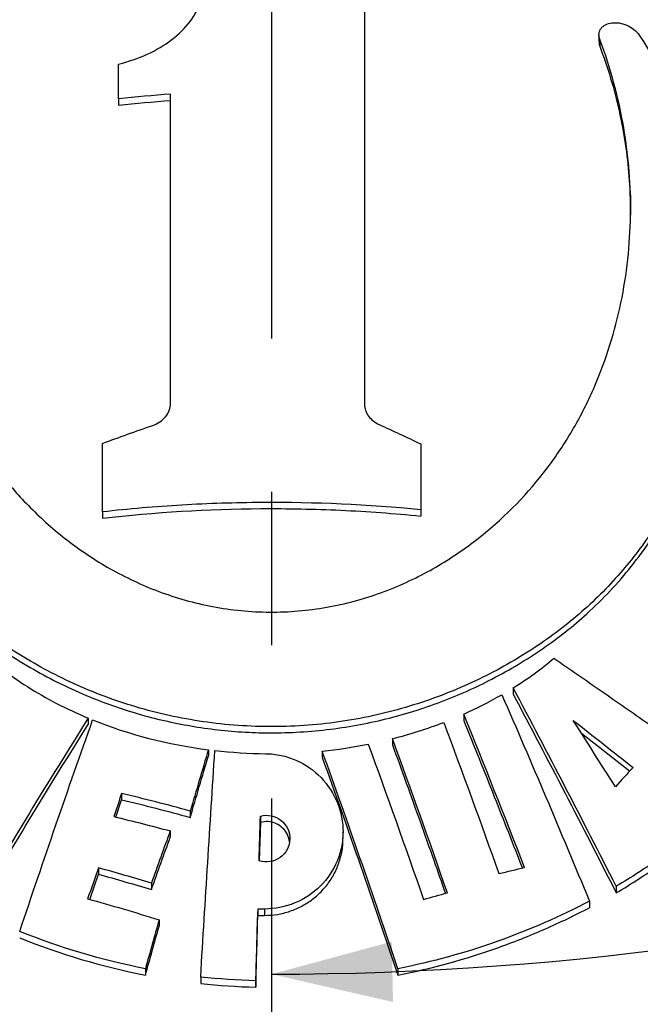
# Model space of a CAD drawing. Header units: millimetres. Extents: x 10 to 412, y 8 to 584.
# Tile 78 of 83: x 324 to 334, y 467 to 483. Entities that reach past the tile are written whole.
import ezdxf

# ---------------------------------------------------------------- set-up
doc = ezdxf.new("R2010")
doc.units = ezdxf.units.MM
doc.linetypes.add('CENTERX2', pattern=[20.32, 12.7, -2.54, 2.54, -2.54])
for name, color, linetype in [('CENTERLINE', 4, 'CENTERX2'), ('DETAIL', 3, 'Continuous'), ('DIMENSIONS', 2, 'Continuous')]:
    doc.layers.add(name, color=color, linetype=linetype)
doc.layers.add('OUTLINE', color=7, linetype='Continuous', lineweight=25)
doc.styles.add('SLDTEXTSTYLE0', font='TXT', dxfattribs={"width": 0.75})
doc.dimstyles.new('SLDDIMSTYLE6', dxfattribs={"dimtxt": 3.5, "dimasz": 2, "dimexe": 0, "dimexo": 0.0625, "dimgap": 0.875, "dimtad": 0, "dimtih": 1, "dimtoh": 1, "dimrnd": 1e-09, "dimzin": 12, "dimdsep": 46, "dimtxsty": 'SLDTEXTSTYLE0', "dimsah": 1, "dimcen": 0.09, "dimadec": 0, "dimazin": 3, "dimtfac": 1, "dimtofl": 0, "dimtmove": 0, "dimatfit": 3, "dimfxl": 0, "dimfrac": 2, "dimtolj": 1, "dimtzin": 12, "dimarcsym": 0})
doc.dimstyles.new('SLDDIMSTYLE7', dxfattribs={"dimtxt": 3.5, "dimasz": 2, "dimexe": 0, "dimexo": 0.0625, "dimgap": 0.875, "dimtad": 1, "dimdec": 4, "dimzin": 12, "dimdsep": 46, "dimtxsty": 'SLDTEXTSTYLE0', "dimsah": 1, "dimcen": 0.09, "dimazin": 3, "dimtfac": 1, "dimtofl": 0, "dimtmove": 0, "dimatfit": 3, "dimfxl": 0, "dimfrac": 2, "dimtolj": 1, "dimtzin": 12, "dimarcsym": 0})

# ---------------------------------------------------------------- blocks, each defined once
blk = doc.blocks.new('_D_12')
at = {"layer": 'DIMENSIONS'}
for p, q in [((381.345, 470.541), (376.345, 465.805)), ((381.345, 470.541), (386.345, 470.541)), ((385.345, 464.929), (385.345, 470.541)), ((376.345, 465.805), (328.7, 465.805))]:
    blk.add_line(p, q, dxfattribs=at)
blk.add_solid([(385.345, 470.541), (384.845, 468.541), (385.845, 468.541)], dxfattribs=at)
at = {"layer": 'DIMENSIONS', "insert": (386.345, 472.274), "char_height": 3.5, "attachment_point": 1, "style": 'SLDTEXTSTYLE0'}
blk.add_mtext('141', dxfattribs=at)
blk = doc.blocks.new('_D_18')
at = {"layer": 'DIMENSIONS'}
for start, end in [(303.3621, 321.6576), (270, 303.3621)]:
    blk.add_arc((327.7, 518.246), 50.949, start, end, dxfattribs=at)
for points in [[(355.718, 475.693), (353.76, 475.049), (354.293, 474.203)], [(327.7, 467.297), (329.71, 466.836), (329.69, 467.836)]]:
    blk.add_solid(points, dxfattribs=at)
at = {"layer": 'DIMENSIONS', "insert": (355.173, 480.203), "char_height": 3.5, "attachment_point": 1, "rotation": 44.1083, "style": 'SLDTEXTSTYLE0'}
blk.add_mtext('33,36°', dxfattribs=at)

msp = doc.modelspace()

# ---------------------------------------------------------------- linework, layer by layer
at = {"layer": 'CENTERLINE'}
msp.add_line((327.70013, 571.80517), (327.70013, 322.81249), dxfattribs=at)
at = {"layer": 'DETAIL'}
for p, q in [((333.13401, 482.77968), (333.13401, 482.66829)), ((327.5814, 468.3759), (327.5814, 468.27009))]:
    msp.add_line(p, q, dxfattribs=at)
at = {"layer": 'OUTLINE'}
for p, q in [((333.11897, 482.85749), (333.11897, 482.74572)), ((325.16799, 481.7973), (325.16799, 481.69113)), ((330.16976, 474.98973), (330.16976, 474.88633)), ((324.89963, 474.95483), (324.89963, 474.85087)), ((331.6995, 472.03917), (331.6995, 471.93294)), ((330.88013, 471.60542), (330.88013, 471.50039)), ((324.66461, 471.53935), (324.66461, 471.43449)), ((333.62556, 470.65744), (332.8302, 471.28564)), ((329.70135, 471.19854), (329.70135, 471.09452)), ((326.65309, 471.0154), (326.65309, 470.91179)), ((328.53882, 470.99247), (328.53882, 470.88892)), ((325.21604, 470.29119), (325.21604, 470.18627)), ((325.12212, 469.89917), (325.21604, 470.18627)), ((326.35342, 469.99722), (326.35342, 469.89274)), ((327.5145, 469.91671), (327.5145, 469.8124)), ((327.5145, 469.8124), (327.496, 469.17414)), ((326.02186, 469.67013), (326.02186, 469.56524)), ((328.8825, 469.55232), (328.8825, 469.65705)), ((324.68864, 468.53587), (324.8358, 468.95162)), ((324.8358, 469.05764), (324.8358, 468.95162)), ((325.71095, 468.80396), (325.71095, 468.6982)), ((333.40516, 468.75336), (333.40516, 468.64497)), ((332.96224, 468.50714), (332.96224, 468.39879)), ((327.47012, 468.37534), (327.47012, 468.26953)), ((325.83762, 468.19627), (325.83762, 468.08999)), ((325.6117, 467.38827), (325.6117, 467.28109)), ((329.78857, 467.38827), (329.78857, 467.28109)), ((326.52623, 467.24969), (326.52623, 467.14252)), ((327.43682, 467.18913), (327.43682, 467.08195))]:
    msp.add_line(p, q, dxfattribs=at)
for points, knots in [([(325.16799, 482.37414), (325.33208, 482.41335), (325.48935, 482.46698), (325.7897, 482.60457), (325.92615, 482.68571), (326.28842, 482.96299), (326.45392, 483.18521), (326.52623, 483.41397)], [0, 0, 0, 0, 0.25, 0.25, 0.5, 0.5, 1, 1, 1, 1]), ([(329.23927, 483.39458), (329.23927, 482.41088), (329.23927, 481.36277), (329.23927, 479.14363), (329.23927, 477.97132), (329.23927, 476.73458)], [0, 0, 0, 0, 0.5, 0.5, 1, 1, 1, 1]), ([(333.13401, 482.77968), (333.10763, 482.84944), (333.11748, 482.91585), (333.19155, 483.01392), (333.25556, 483.0462), (333.40748, 483.06586), (333.49732, 483.05324), (333.66426, 482.98208), (333.74093, 482.92275), (333.78614, 482.85392)], [0, 0, 0, 0, 0.25, 0.25, 0.5, 0.5, 0.75, 0.75, 1, 1, 1, 1]), ([(333.78614, 482.85392), (334.16711, 482.27386), (334.4592, 481.67027), (334.78362, 480.74515), (334.87275, 480.43208), (335.01147, 479.80545), (335.0607, 479.49426), (335.1211, 478.87614), (335.13225, 478.56921), (335.11679, 477.95939), (335.08998, 477.65533), (334.95201, 476.75667), (334.78625, 476.18391), (334.42375, 475.36024), (334.28372, 475.09166), (333.96167, 474.56691), (333.78086, 474.31317), (333.38301, 473.83086), (333.16529, 473.60114), (332.68897, 473.16686), (332.42857, 472.9622), (331.86933, 472.57999), (331.57226, 472.4038), (331.0981, 472.16485), (330.93528, 472.08944), (330.5994, 471.94794), (330.42544, 471.88156), (329.89727, 471.70133), (329.53515, 471.60526), (328.97641, 471.49965), (328.78757, 471.47089), (328.40443, 471.42696), (328.20889, 471.41178), (327.62486, 471.38842), (327.23901, 471.40184), (326.47405, 471.48437), (326.09117, 471.55474), (325.35876, 471.74428), (325.00751, 471.863), (324.33273, 472.14326), (324.01023, 472.3049), (323.41109, 472.6556), (323.13153, 472.84555), (322.60865, 473.25295), (322.3676, 473.47197), (321.92853, 473.93041), (321.7293, 474.17082), (321.36839, 474.67237), (321.20627, 474.93441), (320.77787, 475.74575), (320.57339, 476.30931), (320.37709, 477.19034), (320.33024, 477.49165), (320.27546, 478.09765), (320.26724, 478.40239), (320.29905, 479.32231), (320.39498, 479.94485), (320.74961, 481.1986), (321.00333, 481.81431), (321.34288, 482.41076)], [0, 0, 0, 0, 0.0625, 0.0625, 0.09375, 0.09375, 0.125, 0.125, 0.15625, 0.15625, 0.1875, 0.1875, 0.25, 0.25, 0.28125, 0.28125, 0.3125, 0.3125, 0.34375, 0.34375, 0.375, 0.375, 0.40625, 0.40625, 0.421875, 0.421875, 0.4375, 0.4375, 0.46875, 0.46875, 0.484375, 0.484375, 0.5, 0.5, 0.53125, 0.53125, 0.5625, 0.5625, 0.59375, 0.59375, 0.625, 0.625, 0.65625, 0.65625, 0.6875, 0.6875, 0.71875, 0.71875, 0.75, 0.75, 0.8125, 0.8125, 0.84375, 0.84375, 0.875, 0.875, 0.9375, 0.9375, 1, 1, 1, 1]), ([(322.12191, 482.36185), (321.96979, 481.87704), (321.86853, 481.39055), (321.75514, 480.41951), (321.74312, 479.93473), (321.79243, 479.20924), (321.82038, 478.9668), (321.89874, 478.48978), (321.9491, 478.25456), (322.13418, 477.5588), (322.30238, 477.10796), (322.63197, 476.45361), (322.75483, 476.23919), (323.03034, 475.81892), (323.18187, 475.61552), (323.51278, 475.22255), (323.69259, 475.03247), (324.08587, 474.66741), (324.30108, 474.49129), (324.7608, 474.16697), (325.00563, 474.01805), (325.53069, 473.75251), (325.81365, 473.63537), (326.39784, 473.4507), (326.70099, 473.38172), (327.3327, 473.29837), (327.64855, 473.28581), (328.27884, 473.31773), (328.59687, 473.36346), (329.20289, 473.50556), (329.49456, 473.60181), (330.05283, 473.83692), (330.31233, 473.97253), (330.7994, 474.27222), (331.02773, 474.43706), (331.66497, 474.96366), (332.01609, 475.34526), (332.46404, 475.95426), (332.60061, 476.1661), (332.84559, 476.59775), (332.95414, 476.81744), (333.24241, 477.48681), (333.38517, 477.94667), (333.53235, 478.65556), (333.57021, 478.89593), (333.62285, 479.37865), (333.63768, 479.6205), (333.6487, 480.34745), (333.61177, 480.83402), (333.44542, 481.80982), (333.31509, 482.30068), (333.13401, 482.77968)], [0, 0, 0, 0, 0.0625, 0.0625, 0.125, 0.125, 0.15625, 0.15625, 0.1875, 0.1875, 0.25, 0.25, 0.28125, 0.28125, 0.3125, 0.3125, 0.34375, 0.34375, 0.375, 0.375, 0.40625, 0.40625, 0.4375, 0.4375, 0.46875, 0.46875, 0.5, 0.5, 0.53125, 0.53125, 0.5625, 0.5625, 0.59375, 0.59375, 0.625, 0.625, 0.6875, 0.6875, 0.71875, 0.71875, 0.75, 0.75, 0.8125, 0.8125, 0.84375, 0.84375, 0.875, 0.875, 0.9375, 0.9375, 1, 1, 1, 1]), ([(333.12323, 482.74535), (333.12181, 482.73835), (333.11699, 482.71459), (333.12697, 482.68744), (333.13401, 482.66829)], [0, 0, 0, 0, 0.2946699, 1, 1, 1, 1]), ([(333.13401, 482.66829), (333.19651, 482.49171), (333.3217, 482.13802), (333.45869, 481.59861), (333.56081, 481.05526), (333.62064, 480.51065), (333.6461, 480.11503), (333.64043, 479.90292), (333.63958, 479.87084)], [0, 0, 0, 0, 0.19247921, 0.3855312, 0.57892517, 0.77237869, 0.9655669, 1, 1, 1, 1]), ([(320.27724, 478.3387), (320.27847, 478.18902), (320.28126, 477.85133), (320.33647, 477.33481), (320.43026, 476.80767), (320.56053, 476.30847), (320.7212, 475.83596), (320.91729, 475.37435), (321.14856, 474.92596), (321.4149, 474.4933), (321.70494, 474.09393), (322.01456, 473.72832), (322.33943, 473.39513), (322.69267, 473.07934), (323.07368, 472.78255), (323.48231, 472.50603), (323.91955, 472.25043), (324.3842, 472.01769), (324.87359, 471.81132), (325.35184, 471.64634), (325.81273, 471.51977), (326.25076, 471.42564), (326.69771, 471.35526), (327.14993, 471.30984), (327.62122, 471.28988), (328.10975, 471.30025), (328.6123, 471.34296), (329.10824, 471.41641), (329.591, 471.51917), (330.05767, 471.64997), (330.50701, 471.80543), (330.93912, 471.98378), (331.36635, 472.19012), (331.78454, 472.42397), (332.19073, 472.68538), (332.5706, 472.96603), (332.94663, 473.28459), (333.31265, 473.64567), (333.66221, 474.05094), (333.97449, 474.47691), (334.24901, 474.92015), (334.48677, 475.38019), (334.6875, 475.85596), (334.85146, 476.34677), (334.97838, 476.8489), (335.06647, 477.36041), (335.11964, 477.85655), (335.12138, 478.18554), (335.12219, 478.33872)], [0, 0, 0, 0, 0.02129173, 0.048036, 0.07470245, 0.09876601, 0.12291867, 0.14710866, 0.17128941, 0.19542009, 0.21946896, 0.24070238, 0.26200451, 0.28331806, 0.30459764, 0.32581198, 0.34704108, 0.36834054, 0.38962806, 0.41084055, 0.42791019, 0.44505491, 0.46222089, 0.4793573, 0.49641995, 0.51534649, 0.53434306, 0.55334301, 0.57227426, 0.59090971, 0.60960029, 0.6282979, 0.64694302, 0.66756257, 0.68823447, 0.70891773, 0.72955297, 0.75419962, 0.77892596, 0.8036913, 0.82844007, 0.85310564, 0.87808547, 0.9031298, 0.92819833, 0.95324722, 0.97823104, 1, 1, 1, 1]), ([(325.73186, 476.3872), (325.81669, 476.41617), (325.89154, 476.46691), (325.99784, 476.5969), (326.02735, 476.67432), (326.02735, 476.75099)], [0, 0, 0, 0, 0.5, 0.5, 1, 1, 1, 1]), ([(329.23927, 476.73458), (329.23927, 476.66739), (329.26251, 476.59997), (329.34741, 476.48294), (329.40891, 476.43389), (329.48022, 476.4018)], [0, 0, 0, 0, 0.5, 0.5, 1, 1, 1, 1]), ([(330.16976, 474.98973), (329.29452, 475.0761), (328.41711, 475.11591), (327.09784, 475.10746), (326.65756, 475.09322), (325.7759, 475.04138), (325.33494, 475.00372), (324.89963, 474.95483)], [0, 0, 0, 0, 0.5, 0.5, 0.75, 0.75, 1, 1, 1, 1]), ([(324.89963, 474.85088), (325.76958, 474.95014), (326.64446, 475.00248), (327.96402, 475.01178), (328.40509, 475.00329), (329.28973, 474.96252), (329.7323, 474.93019), (330.16976, 474.88633)], [0, 0, 0, 0, 0.5, 0.5, 0.75, 0.75, 1, 1, 1, 1]), ([(322.80746, 472.71712), (323.06483, 472.47422), (323.34859, 472.25662), (323.96735, 471.8643), (324.30226, 471.69016), (324.66461, 471.53935)], [0, 0, 0, 0, 0.5, 0.5, 1, 1, 1, 1]), ([(332.37449, 472.53006), (332.63596, 472.35152), (332.89576, 472.17119), (333.41532, 471.81048), (333.67463, 471.62962), (334.45129, 471.08569), (334.9674, 470.72128), (335.48219, 470.35546)], [0, 0, 0, 0, 0.25, 0.25, 0.5, 0.5, 1, 1, 1, 1]), ([(330.88013, 471.50039), (330.96489, 471.29079), (331.13439, 470.87157), (331.45884, 470.05839), (331.69663, 469.45005), (331.85097, 469.05519)], [0, 0, 0, 0, 0.25977127, 0.5195453, 1, 1, 1, 1]), ([(329.70135, 471.09452), (329.77774, 470.88411), (329.93053, 470.46328), (330.1583, 469.82579), (330.3738, 469.21669), (330.51272, 468.81819), (330.57654, 468.63511)], [0, 0, 0, 0, 0.2595293, 0.51906037, 0.77904469, 1, 1, 1, 1]), ([(327.60117, 470.94987), (327.68808, 470.94888), (327.77331, 470.93921), (327.94061, 470.90331), (328.02357, 470.87662), (328.25892, 470.77409), (328.40139, 470.67433), (328.63509, 470.43237), (328.72816, 470.28815), (328.85166, 469.98065), (328.8834, 469.81455), (328.88203, 469.56766), (328.87338, 469.48423), (328.84042, 469.3229), (328.81622, 469.24433), (328.72004, 469.01501), (328.62606, 468.87505), (328.38575, 468.63674), (328.24303, 468.54183), (327.92533, 468.41075), (327.75521, 468.37648), (327.5814, 468.3759)], [0, 0, 0, 0, 0.0625, 0.0625, 0.125, 0.125, 0.25, 0.25, 0.375, 0.375, 0.5, 0.5, 0.5625, 0.5625, 0.625, 0.625, 0.75, 0.75, 0.875, 0.875, 1, 1, 1, 1]), ([(327.5145, 469.91671), (327.63358, 469.9479), (327.76456, 469.91893), (327.95241, 469.76753), (328.00571, 469.64888), (327.99905, 469.41528), (327.93845, 469.29946), (327.74277, 469.15964), (327.61009, 469.13757), (327.49297, 469.17455)], [0, 0, 0, 0, 0.25, 0.25, 0.5, 0.5, 0.75, 0.75, 1, 1, 1, 1]), ([(327.99735, 469.48957), (327.98867, 469.53016), (327.97059, 469.61465), (327.88888, 469.72202), (327.77713, 469.79736), (327.64553, 469.83331), (327.5583, 469.81939), (327.5145, 469.8124)], [0, 0, 0, 0, 0.19283677, 0.40145971, 0.60495315, 0.80165925, 1, 1, 1, 1]), ([(327.5814, 468.27009), (327.65325, 468.27378), (327.79696, 468.28115), (328.00634, 468.33543), (328.20329, 468.42049), (328.38368, 468.53603), (328.54184, 468.67926), (328.67525, 468.84688), (328.77892, 469.03504), (328.84866, 469.23997), (328.88224, 469.41489), (328.87882, 469.52013), (328.87778, 469.55228)], [0, 0, 0, 0, 0.10397907, 0.20796277, 0.31188524, 0.41581891, 0.52090814, 0.62600794, 0.73361476, 0.84123206, 0.95149202, 1, 1, 1, 1]), ([(332.96224, 468.50714), (332.48316, 468.25591), (331.97536, 468.03236), (330.91039, 467.65263), (330.35888, 467.49924), (329.78857, 467.38827)], [0, 0, 0, 0, 0.5, 0.5, 1, 1, 1, 1]), ([(329.78857, 467.2811), (330.35883, 467.39204), (330.91366, 467.54638), (331.71221, 467.83109), (331.97172, 467.93443), (332.47694, 468.15575), (332.72275, 468.27321), (332.96224, 468.39879)], [0, 0, 0, 0, 0.5, 0.5, 0.75, 0.75, 1, 1, 1, 1])]:
    msp.add_open_spline(points, degree=3, knots=knots, dxfattribs=at)
for points in [[(325.16799, 481.7973), (325.16799, 481.99184), (325.16799, 482.18412), (325.16799, 482.37414)], [(326.02735, 481.87467), (325.739, 481.85428), (325.45253, 481.82855), (325.16799, 481.7973)], [(326.02735, 476.75099), (326.02735, 478.59433), (326.02735, 480.30114), (326.02735, 481.87467)], [(325.16799, 481.69113), (325.45246, 481.72292), (325.73894, 481.74908), (326.02735, 481.76981)], [(324.89963, 476.08811), (325.17536, 476.19212), (325.45276, 476.29186), (325.73186, 476.3872)], [(329.48022, 476.4018), (329.71104, 476.29791), (329.94088, 476.19097), (330.16976, 476.08107)], [(324.89963, 474.95483), (324.89963, 475.33697), (324.89963, 475.71471), (324.89963, 476.08811)], [(330.16976, 476.08107), (330.16976, 475.72134), (330.16976, 475.35757), (330.16976, 474.98973)], [(331.6995, 472.03917), (331.9411, 472.19014), (332.16602, 472.35367), (332.37449, 472.53006)], [(333.40516, 468.75336), (332.84206, 469.86026), (332.27526, 470.95928), (331.6995, 472.03917)], [(330.88013, 471.60542), (331.09984, 471.70301), (331.31058, 471.81013), (331.51244, 471.92676)], [(331.51244, 471.92676), (332.00196, 470.80362), (332.48445, 469.66167), (332.96224, 468.50714)], [(331.6995, 471.93293), (332.27578, 470.85096), (332.8424, 469.75147), (333.40516, 468.64497)], [(331.88941, 469.06442), (331.55615, 469.92117), (331.21992, 470.76878), (330.88013, 471.60542)], [(324.66461, 471.53935), (324.00933, 470.49798), (323.36554, 469.43557), (322.7289, 468.36008)], [(322.7289, 468.25188), (323.36476, 469.32699), (324.00834, 470.39037), (324.66461, 471.43449)], [(323.53023, 468.00422), (323.92745, 469.18984), (324.32961, 470.35942), (324.73783, 471.50935)], [(324.73783, 471.50935), (325.33923, 471.26682), (325.97751, 471.10161), (326.65309, 471.0154)], [(329.70135, 471.19854), (329.99327, 471.27299), (330.27605, 471.36304), (330.54975, 471.46853)], [(330.54975, 471.46853), (330.85738, 470.64339), (331.16184, 469.80749), (331.46355, 468.96229)], [(332.69324, 471.50188), (333.02392, 471.24217), (333.35387, 470.98165), (333.68321, 470.72044)], [(333.39065, 470.40073), (333.15877, 470.76881), (332.92632, 471.1359), (332.69324, 471.50188)], [(328.53882, 470.99248), (328.79571, 471.01887), (329.04934, 471.05716), (329.2997, 471.10725)], [(329.2997, 471.10725), (329.60859, 470.26172), (329.9139, 469.40372), (330.21604, 468.53467)], [(330.6104, 468.64455), (330.31054, 469.5068), (330.00766, 470.3586), (329.70135, 471.19854)], [(326.65309, 471.0154), (326.5528, 470.67812), (326.45291, 470.33871), (326.35342, 469.99723)], [(326.35342, 469.89274), (326.4528, 470.23414), (326.55268, 470.57385), (326.65309, 470.91179)], [(326.52623, 467.24969), (326.60291, 468.52289), (326.68088, 469.77385), (326.76015, 471.00246)], [(326.76015, 471.00246), (327.03886, 470.97063), (327.3192, 470.95308), (327.60117, 470.94987)], [(329.78857, 467.38827), (329.37875, 468.61188), (328.96254, 469.81452), (328.53882, 470.99248)], [(328.53882, 470.88892), (328.96402, 469.70588), (329.38009, 468.5021), (329.78857, 467.2811)], [(333.68321, 470.72044), (333.58579, 470.61487), (333.48828, 470.50831), (333.39065, 470.40073)], [(325.21604, 470.29119), (325.17404, 470.16338), (325.13212, 470.03532), (325.09025, 469.90701)], [(326.35342, 469.99723), (325.97365, 470.10311), (325.59451, 470.20122), (325.21604, 470.29119)], [(325.21604, 470.18627), (325.59449, 470.09655), (325.97363, 469.99857), (326.35342, 469.89274)], [(327.49297, 469.17455), (327.50012, 469.42287), (327.5073, 469.67026), (327.5145, 469.91671)], [(325.09025, 469.90701), (325.40028, 469.8334), (325.71082, 469.75437), (326.02186, 469.67013)], [(326.02186, 469.67013), (325.91781, 469.38269), (325.81418, 469.09395), (325.71095, 468.80396)], [(325.71095, 468.6982), (325.8141, 468.98827), (325.91773, 469.27729), (326.02186, 469.56524)], [(334.13006, 469.22093), (333.89756, 469.05707), (333.65581, 468.9008), (333.40516, 468.75336)], [(333.40516, 468.64497), (333.65582, 468.79237), (333.89757, 468.94858), (334.13006, 469.11234)], [(324.8358, 469.05764), (324.7752, 468.88734), (324.71473, 468.71666), (324.65439, 468.54563)], [(325.71095, 468.80396), (325.41887, 468.89312), (325.12715, 468.97775), (324.8358, 469.05764)], [(324.8358, 468.95162), (325.12714, 468.87187), (325.41886, 468.78733), (325.71095, 468.6982)], [(331.46355, 468.96229), (331.60579, 468.99755), (331.74777, 469.03161), (331.88941, 469.06442)], [(330.21604, 468.53467), (330.34758, 468.57223), (330.47905, 468.60886), (330.6104, 468.64455)], [(324.65439, 468.54563), (325.04829, 468.43747), (325.44271, 468.32086), (325.83762, 468.19627)], [(327.47012, 468.37534), (327.45895, 467.9818), (327.44785, 467.5864), (327.43682, 467.18913)], [(327.5814, 468.3759), (327.54431, 468.37577), (327.50721, 468.37559), (327.47012, 468.37534)], [(325.83762, 468.19627), (325.76201, 467.92779), (325.68671, 467.65845), (325.6117, 467.38827)], [(327.43682, 467.08194), (327.44784, 467.47922), (327.45894, 467.87509), (327.47012, 468.26953)], [(327.47012, 468.26953), (327.50721, 468.26978), (327.54431, 468.26996), (327.5814, 468.27009)], [(325.6117, 467.38827), (324.88819, 467.52905), (324.18921, 467.74006), (323.53023, 468.00422)], [(325.6117, 467.2811), (325.68666, 467.5514), (325.76196, 467.82104), (325.83762, 468.08999)], [(323.53023, 467.8966), (324.18921, 467.63278), (324.88814, 467.42186), (325.6117, 467.2811)], [(327.43682, 467.18913), (327.1322, 467.19654), (326.8282, 467.21685), (326.52623, 467.24969)], [(326.52623, 467.14252), (326.8282, 467.10967), (327.1322, 467.08936), (327.43682, 467.08194)]]:
    msp.add_open_spline(points, degree=3, dxfattribs=at)

# ---------------------------------------------------------------- dimensions: what is measured, and where the dimension line sits
at = {"layer": 'DIMENSIONS'}
dim = msp.add_angular_dim_2l(base=(342.32465, 469.44099), line1=((327.70013, 322.81249), (327.70013, 571.80517)), line2=((361.70226, 466.60445), (347.01844, 488.90575)), dimstyle='SLDDIMSTYLE7', dxfattribs=at)
dim.commit()
dim.dimension.update_dxf_attribs({"geometry": '_D_18', "text_midpoint": (363.16137, 481.66322), "dimtype": 162})
dim = msp.add_ordinate_dim(feature_location=(327.70013, 465.80517), offset=(58.64487, 4.73544), dtype=0, origin=(344.51694, 324.80517), dimstyle='SLDDIMSTYLE6', dxfattribs=at)
dim.commit()
dim.dimension.update_dxf_attribs({"geometry": '_D_12', "text_midpoint": (390.22417, 470.54061)})

doc.saveas('drawing.dxf')
